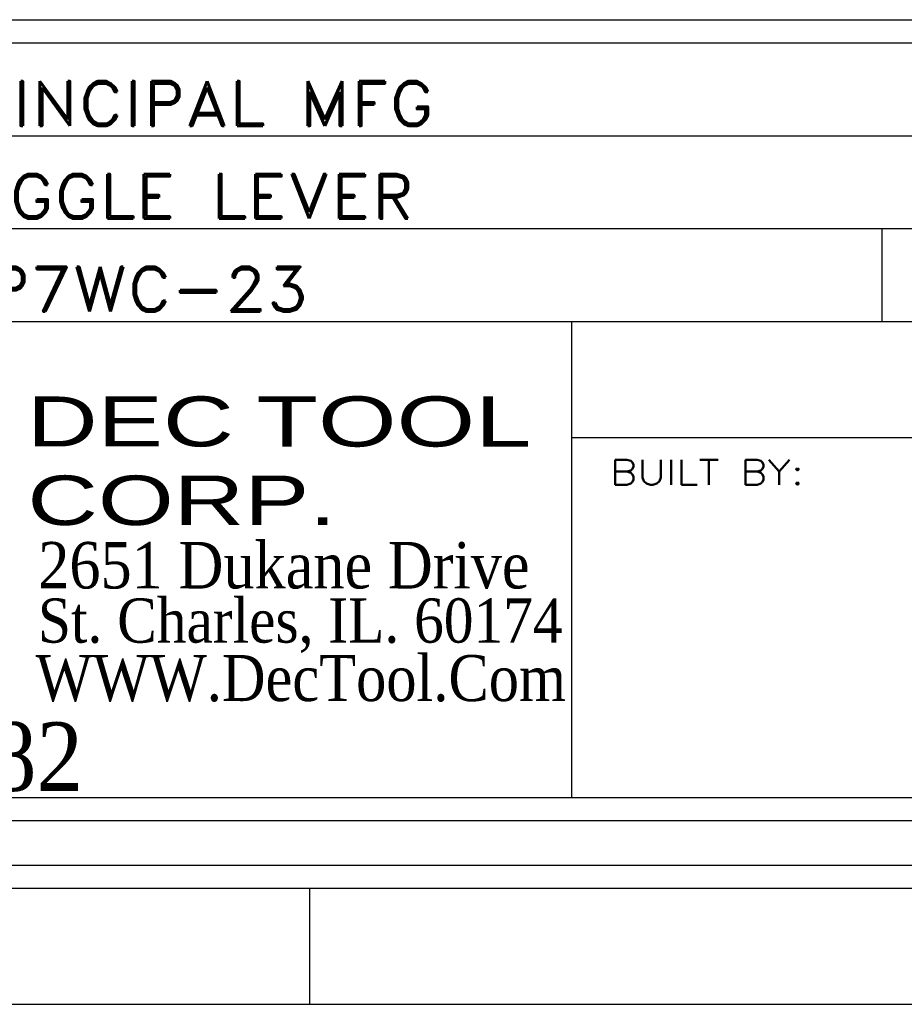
# Model space of a CAD drawing. Header units: inches. Extents: x 3 to 289, y 4 to 291.
# Tile 102 of 256: x 105.55 to 107.46, y 53.39 to 55.51. Entities that reach past the tile are written whole.
import ezdxf
from ezdxf.enums import TextEntityAlignment as Align

# ---------------------------------------------------------------- set-up
doc = ezdxf.new("R2010")
doc.units = ezdxf.units.IN
doc.header["$LTSCALE"] = 0.5
doc.header["$MEASUREMENT"] = 0
doc.layers.add('PLOTVIEW1', color=7, linetype='Continuous')
doc.layers.add('STR_INS', color=8, linetype='Continuous')
doc.styles.add('VERO3-RomanS', font='romans__.ttf')
doc.styles.add('VERO5-RomanD', font='romand__.ttf')
doc.styles.add('VERO6-Dutch801 Rm BT', font='dutchi.ttf')
doc.styles.add('VERO7-Vineta BT', font='vinet.ttf')

msp = doc.modelspace()

# ---------------------------------------------------------------- linework, layer by layer
at = {"layer": 'PLOTVIEW1', "color": 252, "linetype": 'Continuous'}
for p, q in [((104.5698, 55.2616, 0.0197), (111.2797, 55.2616, 0.0197)), ((104.5698, 55.0616, 0.0197), (111.2797, 55.0616, 0.0197)), ((107.4078, 54.8616, 0.0197), (107.4078, 55.0616, 0.0197)), ((104.5698, 54.8616, 0.0197), (111.2797, 54.8616, 0.0197)), ((106.7397, 53.835, 0.0197), (106.7397, 54.8616, 0.0197)), ((106.7397, 54.6116, 0.0197), (111.2797, 54.6116, 0.0197))]:
    msp.add_line(p, q, dxfattribs=at)
at = {"layer": 'PLOTVIEW1', "color": 97, "linetype": 'Continuous'}
for p, q in [((65.1747, 53.69), (111.1747, 53.69)), ((65.1747, 53.64), (111.1747, 53.64)), ((106.1747, 53.64), (106.1747, 53.39)), ((65.1747, 53.39), (111.1747, 53.39))]:
    msp.add_line(p, q, dxfattribs=at)
at = {"layer": 'STR_INS', "color": 4, "linetype": 'Continuous'}
for p, q in [((104.6748, 55.5116), (111.1747, 55.5116)), ((104.6748, 55.4616), (111.1747, 55.4616)), ((111.1747, 53.835), (104.6748, 53.835)), ((111.1747, 53.785), (104.6748, 53.785))]:
    msp.add_line(p, q, dxfattribs=at)

# ---------------------------------------------------------------- texts
at = {"layer": 'PLOTVIEW1', "color": 7, "linetype": 'Continuous'}
for s, height, style, width, p, p2 in [('PRINCIPAL MFG', 0.096051, 'VERO5-RomanD', 0.999964, (105.3496, 55.2829, 0.0197), (106.4431, 55.2829, 0.0197)), ('TOGGLE LEVER', 0.096051, 'VERO5-RomanD', 1.00025, (105.3472, 55.0829, 0.0197), (106.4, 55.0829, 0.0197)), ('LP7WC-23', 0.09605, 'VERO5-RomanD', 0.999777, (105.4059, 54.8829, 0.0197), (106.173, 54.8829, 0.0197)), ('DEC', 0.10777, 'VERO7-Vineta BT', 0.884295, (105.5658, 54.592, 0.0197), (106.0116, 54.592, 0.0197)), ('TOOL', 0.10802, 'VERO7-Vineta BT', 0.883634, (106.0601, 54.5919, 0.0197), (106.6524, 54.5919, 0.0197)), ('BUILT BY:', 0.05365, 'VERO3-RomanS', 1.000627, (106.822, 54.5096, 0.0197), (107.2395, 54.5096, 0.0197)), ('CORP.', 0.10661, 'VERO7-Vineta BT', 0.884162, (105.5672, 54.4227, 0.0197), (106.2325, 54.4227, 0.0197)), ('2651 Dukane Drive', 0.100261, 'VERO6-Dutch801 Rm BT', 0.932581, (105.5904, 54.286, 0.0197), (106.6487, 54.286, 0.0197)), ('St. Charles, IL. 60174', 0.095252, 'VERO6-Dutch801 Rm BT', 0.932502, (105.5898, 54.1693, 0.0197), (106.7198, 54.1693, 0.0197)), ('WWW.DecTool.Com', 0.099179, 'VERO6-Dutch801 Rm BT', 0.931694, (105.5848, 54.0434, 0.0197), (106.7271, 54.0434, 0.0197)), ('SINCE 1982', 0.14781, 'VERO6-Dutch801 Rm BT', 0.932991, (104.6558, 53.8499, 0.0197), (105.6868, 53.8499, 0.0197))]:
    msp.add_text(s, height=height, dxfattribs=dict(at, style=style, width=width)).set_placement(p, p2, align=Align.FIT)

doc.saveas('drawing.dxf')
